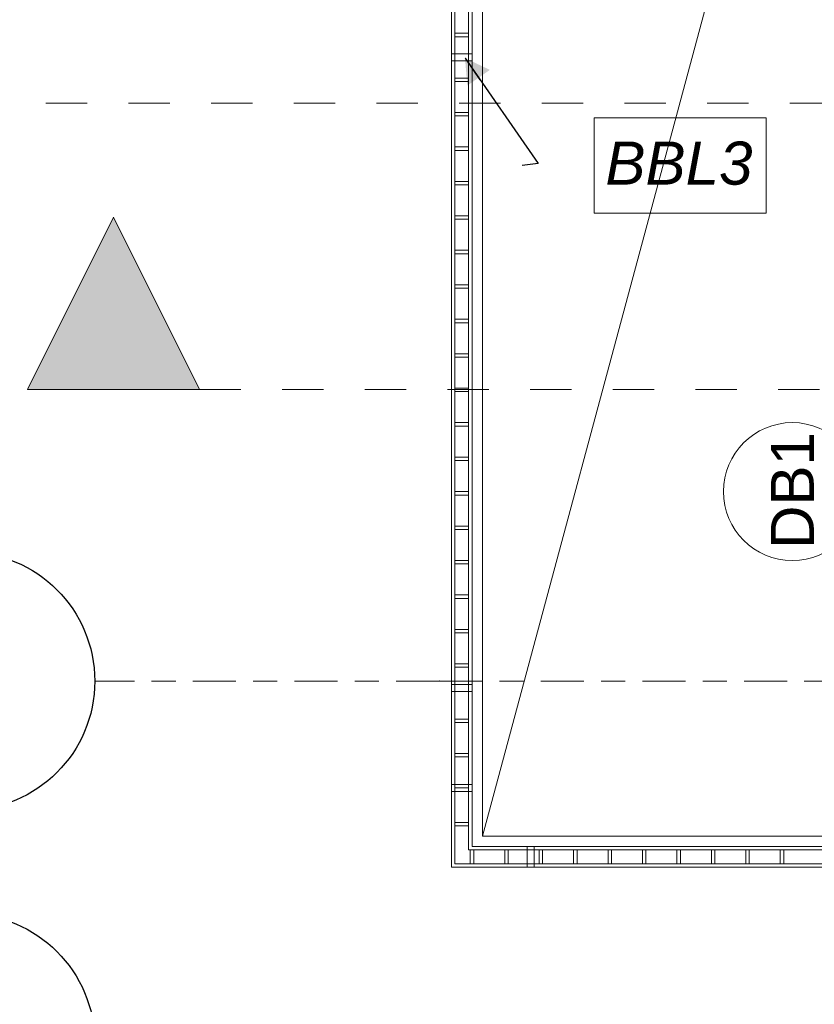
# Model space of a CAD drawing. Header units: millimetres. Extents: x 53458 to 226409, y -124561 to 60561.
# Tile 62 of 133: x 61927 to 64234, y -108380 to -105523. Entities that reach past the tile are written whole.
import ezdxf

# ---------------------------------------------------------------- set-up
doc = ezdxf.new("R2010")
doc.units = ezdxf.units.MM
doc.linetypes.add('SIM-Wegliniec-11.03.2025-Parter$0$Przerywana', pattern=[240, 120, -120])
doc.linetypes.add('SIM-Wegliniec-11.03.2025-Parter$0$Przerywana podwójnie', pattern=[295, 125, -50, 70, -50])
doc.layers.add('_xref', color=250, linetype='Continuous')
for name, color, linetype, lineweight in [('SIM-Wegliniec-11.03.2025-Parter$0$A-Przekroje-PB_Nr_pióra__5', 250, 'Continuous', 0), ('SIM-Wegliniec-11.03.2025-Parter$0$A-Przekroje-PB_Nr_pióra__58', 250, 'Continuous', 0), ('SIM-Wegliniec-11.03.2025-Parter$0$A-Przekroje_Nr_pióra__5', 250, 'Continuous', 0), ('SIM-Wegliniec-11.03.2025-Parter$0$Nowe_A-Balkony_Nr_pióra__89', 250, 'Continuous', 0), ('SIM-Wegliniec-11.03.2025-Parter$0$Nowe_A-Balustrady_Nr_pióra__11', 250, 'Continuous', 0), ('SIM-Wegliniec-11.03.2025-Parter$0$Nowe_A-Balustrady_Nr_pióra__91', 250, 'Continuous', 0), ('SIM-Wegliniec-11.03.2025-Parter$0$Nowe_A-Konstrukcja Opis_Nr_pióra__58', 250, 'Continuous', 0), ('SIM-Wegliniec-11.03.2025-Parter$0$Nowe_A-Konstrukcja Opis_Nr_pióra__78', 250, 'Continuous', 0), ('SIM-Wegliniec-11.03.2025-Parter$0$Nowe_A-Osi_Nr_pióra__20', 250, 'Continuous', 0), ('SIM-Wegliniec-11.03.2025-Parter$0$Nowe_A-Osi_Nr_pióra__25', 250, 'Continuous', 0), ('SIM-Wegliniec-11.03.2025-Parter$0$Nowe_Znaczniki drzwi Archicada_Nr_pióra__2', 250, 'Continuous', 0), ('SIM-Wegliniec-11.03.2025-Parter$0$Nowe_Znaczniki drzwi Archicada_Nr_pióra__7', 250, 'Continuous', 0)]:
    doc.layers.add(name, color=color, linetype=linetype, lineweight=lineweight)
doc.styles.add('SIM-Wegliniec-11.03.2025-Parter$0$STYL_AUTOMATYCZNY_1', font='arial.ttf')
doc.styles.add('SIM-Wegliniec-11.03.2025-Parter$0$STYL_AUTOMATYCZNY_3', font='arial.ttf')
doc.dimstyles.new('SIM-Wegliniec-11.03.2025-Parter$0$STYL_AUTOMATYCZNY__9', dxfattribs={"dimtxt": 0.18, "dimasz": 76, "dimexe": 0.18, "dimexo": 0.0625, "dimgap": 0, "dimtad": 0, "dimtih": 1, "dimtoh": 1, "dimdec": 4, "dimzin": 0, "dimdsep": 46, "dimcen": 0.09, "dimadec": 0, "dimazin": 0, "dimtfac": 1, "dimtdec": 4, "dimtmove": 0, "dimatfit": 3, "dimldrblk": 'SIM-Wegliniec-11.03.2025-Parter$0$ARROWHEAD_16', "dimfxl": 1, "dimtolj": 1, "dimtzin": 0, "dimarcsym": 0})

# ---------------------------------------------------------------- blocks, each defined once
blk = doc.blocks.new('SIM-Wegliniec-11.03.2025-Parter$0$ARROWHEAD_16')
at = {"linetype": 'Continuous', "lineweight": 0}
blk.add_hatch(color=0, dxfattribs=at).paths.add_polyline_path([(-0.9093, 0.525), (0, 0), (-0.9093, -0.525)])
at = {"color": 0, "linetype": 'Continuous', "lineweight": 0}
blk.add_line((0, 0), (-1, 0), dxfattribs=at)
blk = doc.blocks.new('SIM-Wegliniec-11.03.2025-Parter')
at = {"layer": 'SIM-Wegliniec-11.03.2025-Parter$0$A-Przekroje-PB_Nr_pióra__58', "linetype": 'Continuous', "lineweight": 13}
blk.add_hatch(color=256, dxfattribs=at).paths.add_polyline_path([(61949.3, -106596.2), (62449.3, -106596.2), (62199.3, -106096.2)])
at = {"layer": 'SIM-Wegliniec-11.03.2025-Parter$0$A-Przekroje-PB_Nr_pióra__5', "linetype": 'SIM-Wegliniec-11.03.2025-Parter$0$Przerywana', "lineweight": 13}
blk.add_line((62449.3, -106596.2), (93776.2, -106596.2), dxfattribs=at)
at = {"layer": 'SIM-Wegliniec-11.03.2025-Parter$0$A-Przekroje-PB_Nr_pióra__58', "linetype": 'Continuous', "lineweight": 13, "flags": 128}
blk.add_lwpolyline([(61949.3, -106596.2), (62449.3, -106596.2), (62199.3, -106096.2)], close=True, dxfattribs=at)
at = {"layer": 'SIM-Wegliniec-11.03.2025-Parter$0$A-Przekroje_Nr_pióra__5', "linetype": 'SIM-Wegliniec-11.03.2025-Parter$0$Przerywana', "lineweight": 13}
blk.add_line((60083, -105766), (93169.8, -105766), dxfattribs=at)
at = {"layer": 'SIM-Wegliniec-11.03.2025-Parter$0$Nowe_A-Balkony_Nr_pióra__89', "linetype": 'Continuous', "lineweight": 13, "flags": 128}
blk.add_lwpolyline([(64980.1, -101542.6), (63270.1, -101542.6), (63270.1, -107892.6), (64980.1, -107892.6)], close=True, dxfattribs=at)
at = {"layer": 'SIM-Wegliniec-11.03.2025-Parter$0$Nowe_A-Balustrady_Nr_pióra__11', "linetype": 'Continuous', "lineweight": 13, "flags": 128}
for points in [[(63190.1, -105572.6), (63230.1, -105572.6), (63230.1, -105562.6), (63190.1, -105562.6)], [(63180.1, -105642.6), (63240.1, -105642.6), (63240.1, -105622.6), (63180.1, -105622.6)], [(63190.1, -105702.6), (63230.1, -105702.6), (63230.1, -105692.6), (63190.1, -105692.6)], [(63190.1, -105802.6), (63230.1, -105802.6), (63230.1, -105792.6), (63190.1, -105792.6)], [(63190.1, -105902.6), (63230.1, -105902.6), (63230.1, -105892.6), (63190.1, -105892.6)], [(63190.1, -106002.6), (63230.1, -106002.6), (63230.1, -105992.6), (63190.1, -105992.6)], [(63190.1, -106102.6), (63230.1, -106102.6), (63230.1, -106092.6), (63190.1, -106092.6)], [(63190.1, -106202.6), (63230.1, -106202.6), (63230.1, -106192.6), (63190.1, -106192.6)], [(63190.1, -106302.6), (63230.1, -106302.6), (63230.1, -106292.6), (63190.1, -106292.6)], [(63190.1, -106402.6), (63230.1, -106402.6), (63230.1, -106392.6), (63190.1, -106392.6)], [(63190.1, -106502.6), (63230.1, -106502.6), (63230.1, -106492.6), (63190.1, -106492.6)], [(63190.1, -106602.6), (63230.1, -106602.6), (63230.1, -106592.6), (63190.1, -106592.6)], [(63190.1, -106702.6), (63230.1, -106702.6), (63230.1, -106692.6), (63190.1, -106692.6)], [(63190.1, -106802.6), (63230.1, -106802.6), (63230.1, -106792.6), (63190.1, -106792.6)], [(63190.1, -106902.6), (63230.1, -106902.6), (63230.1, -106892.6), (63190.1, -106892.6)], [(63190.1, -107002.6), (63230.1, -107002.6), (63230.1, -106992.6), (63190.1, -106992.6)], [(63190.1, -107102.6), (63230.1, -107102.6), (63230.1, -107092.6), (63190.1, -107092.6)], [(63190.1, -107202.6), (63230.1, -107202.6), (63230.1, -107192.6), (63190.1, -107192.6)], [(63190.1, -107302.6), (63230.1, -107302.6), (63230.1, -107292.6), (63190.1, -107292.6)], [(63190.1, -107402.6), (63230.1, -107402.6), (63230.1, -107392.6), (63190.1, -107392.6)], [(63180.1, -107472.6), (63240.1, -107472.6), (63240.1, -107452.6), (63180.1, -107452.6)], [(63190.1, -107562.6), (63230.1, -107562.6), (63230.1, -107552.6), (63190.1, -107552.6)], [(63190.1, -107662.6), (63230.1, -107662.6), (63230.1, -107652.6), (63190.1, -107652.6)], [(63190.1, -107762.6), (63230.1, -107762.6), (63230.1, -107752.6), (63190.1, -107752.6)], [(63190.1, -107862.6), (63230.1, -107862.6), (63230.1, -107852.6), (63190.1, -107852.6)], [(63245.1, -107972.6), (63245.1, -107932.6), (63235.1, -107932.6), (63235.1, -107972.6)], [(63345.1, -107972.6), (63345.1, -107932.6), (63335.1, -107932.6), (63335.1, -107972.6)], [(63445.1, -107972.6), (63445.1, -107932.6), (63435.1, -107932.6), (63435.1, -107972.6)], [(63545.1, -107972.6), (63545.1, -107932.6), (63535.1, -107932.6), (63535.1, -107972.6)], [(63645.1, -107972.6), (63645.1, -107932.6), (63635.1, -107932.6), (63635.1, -107972.6)], [(63745.1, -107972.6), (63745.1, -107932.6), (63735.1, -107932.6), (63735.1, -107972.6)], [(63845.1, -107972.6), (63845.1, -107932.6), (63835.1, -107932.6), (63835.1, -107972.6)], [(63945.1, -107972.6), (63945.1, -107932.6), (63935.1, -107932.6), (63935.1, -107972.6)], [(64045.1, -107972.6), (64045.1, -107932.6), (64035.1, -107932.6), (64035.1, -107972.6)], [(64145.1, -107972.6), (64145.1, -107932.6), (64135.1, -107932.6), (64135.1, -107972.6)]]:
    blk.add_lwpolyline(points, close=True, dxfattribs=at)
at = {"layer": 'SIM-Wegliniec-11.03.2025-Parter$0$Nowe_A-Balustrady_Nr_pióra__91', "linetype": 'Continuous', "lineweight": 13}
for p, q in [((63180.1, -101452.6), (63180.1, -107982.6)), ((63190.1, -101462.6), (63190.1, -107972.6)), ((63230.1, -107932.6), (63230.1, -101502.6)), ((63240.1, -107922.6), (63240.1, -101512.6)), ((64770.1, -107932.6), (63230.1, -107932.6)), ((64770.1, -107922.6), (63240.1, -107922.6)), ((63180.1, -107982.6), (64770.1, -107982.6)), ((63190.1, -107972.6), (64770.1, -107972.6))]:
    blk.add_line(p, q, dxfattribs=at)
at = {"layer": 'SIM-Wegliniec-11.03.2025-Parter$0$Nowe_A-Balustrady_Nr_pióra__91', "linetype": 'Continuous', "lineweight": 13, "flags": 128}
for points in [[(63180.1, -107762.6), (63240.1, -107762.6), (63240.1, -107742.6), (63180.1, -107742.6)], [(63420.1, -107982.6), (63420.1, -107922.6), (63400.1, -107922.6), (63400.1, -107982.6)]]:
    blk.add_lwpolyline(points, close=True, dxfattribs=at)
at = {"layer": 'SIM-Wegliniec-11.03.2025-Parter$0$Nowe_A-Konstrukcja Opis_Nr_pióra__58', "linetype": 'Continuous', "lineweight": 13}
blk.add_lwpolyline([(63270.1, -107892.6), (64980.1, -101542.6)], dxfattribs=at)
at = {"layer": 'SIM-Wegliniec-11.03.2025-Parter$0$Nowe_A-Konstrukcja Opis_Nr_pióra__78', "linetype": 'Continuous', "lineweight": 13, "flags": 128}
blk.add_lwpolyline([(63594.9, -105808.2), (64094.3, -105808.2), (64094.3, -106084.7), (63594.9, -106084.7)], close=True, dxfattribs=at)
at = {"layer": 'SIM-Wegliniec-11.03.2025-Parter$0$Nowe_A-Osi_Nr_pióra__20', "linetype": 'SIM-Wegliniec-11.03.2025-Parter$0$Przerywana podwójnie', "lineweight": 13}
for q in [(62144.7, -107442.6), (90961.9, -107442.6)]:
    blk.add_line((63144.7, -107442.6), q, dxfattribs=at)
blk.add_point((63144.7, -107442.6), dxfattribs=at)
blk.add_point((63144.7, -107442.6), dxfattribs=at)
at = {"layer": 'SIM-Wegliniec-11.03.2025-Parter$0$Nowe_A-Osi_Nr_pióra__25', "linetype": 'Continuous', "lineweight": 25}
for centre in [(61769.7, -107442.6), (61769.7, -108492.6)]:
    blk.add_circle(centre, 375, dxfattribs=at)
at = {"layer": 'SIM-Wegliniec-11.03.2025-Parter$0$Nowe_Znaczniki drzwi Archicada_Nr_pióra__2', "linetype": 'Continuous', "lineweight": 13, "flags": 128}
blk.add_lwpolyline([(64170.1, -106692.6, 1), (64170.1, -107092.6, 1)], format="xyb", close=True, dxfattribs=at)
at = {"layer": 'SIM-Wegliniec-11.03.2025-Parter$0$Nowe_A-Konstrukcja Opis_Nr_pióra__78', "linetype": 'Continuous', "lineweight": 13, "insert": (64054.3, -105940.4), "char_height": 125, "attachment_point": 6, "style": 'SIM-Wegliniec-11.03.2025-Parter$0$STYL_AUTOMATYCZNY_3'}
blk.add_mtext('\\A1;{\\pqr;\\fArial|b0|i1|c238|p0;\\W1.000000;BBL\\fArial|b0|i1|c238|p0;\\W1.000000;3}', dxfattribs=at)
at = {"layer": 'SIM-Wegliniec-11.03.2025-Parter$0$Nowe_Znaczniki drzwi Archicada_Nr_pióra__7', "lineweight": 13, "insert": (64232.6, -107059.3), "char_height": 125, "attachment_point": 7, "rotation": 90, "style": 'SIM-Wegliniec-11.03.2025-Parter$0$STYL_AUTOMATYCZNY_1'}
blk.add_mtext('\\A1;{\\pql;\\pt0;\\fArial|b0|i0|c238|p0;\\W1.000000;DB1\\fArial|b0|i0|c238|p0;\\W1.000000;\\fArial|b0|i0|c238|p0;\\W1.000000;\\fArial|b0|i0|c238|p0;\\W1.000000;}', dxfattribs=at)
at = {"layer": 'SIM-Wegliniec-11.03.2025-Parter$0$Nowe_A-Konstrukcja Opis_Nr_pióra__78', "linetype": 'Continuous', "lineweight": 13, "annotation_type": 0, "has_hookline": 1, "hookline_direction": 0, "text_width": 419.8}
blk.add_leader([(63219.7, -105635), (63432.2, -105940.4), (63385.2, -105946.5)], dimstyle='SIM-Wegliniec-11.03.2025-Parter$0$STYL_AUTOMATYCZNY__9', dxfattribs=at)

msp = doc.modelspace()

# ---------------------------------------------------------------- block references
at = {"layer": '_xref'}
msp.add_blockref('SIM-Wegliniec-11.03.2025-Parter', (0, 0), dxfattribs=at)

doc.saveas('drawing.dxf')
